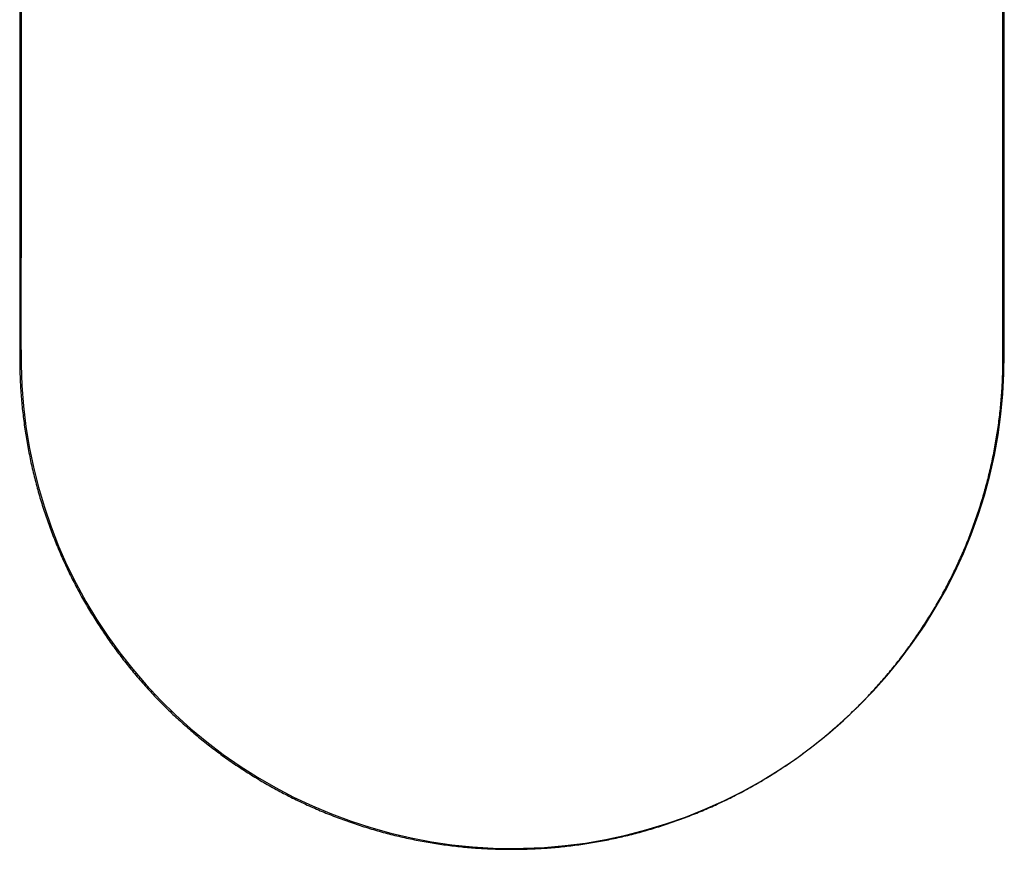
# Model space of a CAD drawing. Header units: millimetres. Extents: x 6451.621 to 6451.998, y 2092.109 to 2092.71.
# Tile 1 of 3: x 6451.631 to 6451.988, y 2092.109 to 2092.409. Entities that reach past the tile are written whole.
import ezdxf

# ---------------------------------------------------------------- set-up
doc = ezdxf.new("R2010")
doc.units = ezdxf.units.MM
doc.layers.add('SANINDUSA', color=3, linetype='Continuous')

msp = doc.modelspace()

# ---------------------------------------------------------------- linework, layer by layer
at = {"layer": 'SANINDUSA'}
for p, q in [((6451.63146, 2092.51571), (6451.63144, 2092.28707)), ((6451.98717, 2092.28707), (6451.98716, 2092.51571))]:
    msp.add_line(p, q, dxfattribs=at)
at = {"layer": 'SANINDUSA', "flags": 128}
for points in [[(6451.63196, 2092.4957), (6451.63195, 2092.33485), (6451.63191, 2092.31162), (6451.63186, 2092.29564), (6451.63196, 2092.28455), (6451.63222, 2092.27708), (6451.6328, 2092.2696), (6451.63368, 2092.26223), (6451.63488, 2092.25486), (6451.6364, 2092.24752), (6451.63823, 2092.24024), (6451.64036, 2092.23302), (6451.6428, 2092.22591), (6451.64553, 2092.21892), (6451.64854, 2092.21207), (6451.65183, 2092.20538), (6451.65538, 2092.19889), (6451.6592, 2092.19255), (6451.66331, 2092.18634), (6451.66769, 2092.18028), (6451.67234, 2092.17439), (6451.67725, 2092.16868), (6451.6824, 2092.16318), (6451.68777, 2092.1579), (6451.69335, 2092.15285), (6451.69914, 2092.14805), (6451.7051, 2092.14352), (6451.71122, 2092.13926), (6451.71749, 2092.13528), (6451.72393, 2092.13157), (6451.73055, 2092.12811), (6451.73734, 2092.12492), (6451.74427, 2092.12202), (6451.75133, 2092.11939), (6451.7585, 2092.11707), (6451.76575, 2092.11505), (6451.77307, 2092.11334), (6451.78043, 2092.11194), (6451.78782, 2092.11087), (6451.79524, 2092.11011), (6451.80271, 2092.10965), (6451.80975, 2092.10955)], [(6451.80975, 2092.10955), (6451.81376, 2092.10956), (6451.82127, 2092.10989), (6451.82876, 2092.11053), (6451.83616, 2092.11148), (6451.84348, 2092.11274), (6451.85078, 2092.11431), (6451.85802, 2092.1162), (6451.86521, 2092.11839), (6451.87232, 2092.12089), (6451.87932, 2092.12369), (6451.88619, 2092.12677), (6451.89293, 2092.13014), (6451.89949, 2092.13378), (6451.90588, 2092.13769), (6451.91207, 2092.14184), (6451.91805, 2092.14624), (6451.92386, 2092.1509), (6451.9295, 2092.15582), (6451.93494, 2092.16099), (6451.94017, 2092.1664), (6451.94518, 2092.17203), (6451.94995, 2092.17786), (6451.95447, 2092.18388), (6451.95872, 2092.19008), (6451.96269, 2092.19643), (6451.96637, 2092.20292), (6451.96976, 2092.20953), (6451.97284, 2092.21624), (6451.97566, 2092.22311), (6451.9782, 2092.23013), (6451.98044, 2092.23728), (6451.98239, 2092.24452), (6451.98404, 2092.25185), (6451.98538, 2092.25923), (6451.98639, 2092.26665), (6451.9871, 2092.27407), (6451.98748, 2092.28148), (6451.9876, 2092.28871), (6451.98765, 2092.29813), (6451.98758, 2092.31397), (6451.98755, 2092.33936), (6451.98755, 2092.37128), (6451.98755, 2092.48771)]]:
    msp.add_lwpolyline(points, dxfattribs=at)
at = {"layer": 'SANINDUSA'}
for points in [[(6451.63144, 2092.28707), (6451.63144, 2092.28608), (6451.63145, 2092.28509), (6451.63147, 2092.2841)], [(6451.98715, 2092.2841), (6451.98717, 2092.28509), (6451.98717, 2092.28608), (6451.98717, 2092.28707)], [(6451.63147, 2092.2841), (6451.63148, 2092.28311), (6451.63151, 2092.28212), (6451.63154, 2092.28113)], [(6451.98708, 2092.28113), (6451.98711, 2092.28212), (6451.98713, 2092.28311), (6451.98715, 2092.2841)], [(6451.63154, 2092.28113), (6451.63157, 2092.28014), (6451.63161, 2092.27916), (6451.63166, 2092.27817)], [(6451.98695, 2092.27817), (6451.987, 2092.27916), (6451.98704, 2092.28014), (6451.98708, 2092.28113)], [(6451.63166, 2092.27817), (6451.63171, 2092.27719), (6451.63177, 2092.2762), (6451.63183, 2092.27522)], [(6451.98678, 2092.27522), (6451.98685, 2092.2762), (6451.9869, 2092.27719), (6451.98695, 2092.27817)], [(6451.63183, 2092.27522), (6451.6319, 2092.27424), (6451.63197, 2092.27326), (6451.63206, 2092.27228)], [(6451.98656, 2092.27228), (6451.98664, 2092.27326), (6451.98672, 2092.27424), (6451.98678, 2092.27522)], [(6451.63206, 2092.27228), (6451.63214, 2092.2713), (6451.63223, 2092.27032), (6451.63232, 2092.26935)], [(6451.63232, 2092.26935), (6451.63242, 2092.26837), (6451.63253, 2092.2674), (6451.63264, 2092.26642)], [(6451.98598, 2092.26642), (6451.98609, 2092.2674), (6451.98619, 2092.26837), (6451.98629, 2092.26935)], [(6451.98629, 2092.26935), (6451.98639, 2092.27032), (6451.98648, 2092.2713), (6451.98656, 2092.27228)], [(6451.63264, 2092.26642), (6451.63275, 2092.26545), (6451.63287, 2092.26448), (6451.633, 2092.26351)], [(6451.98561, 2092.26351), (6451.98574, 2092.26448), (6451.98586, 2092.26545), (6451.98598, 2092.26642)], [(6451.633, 2092.26351), (6451.63313, 2092.26254), (6451.63327, 2092.26158), (6451.63342, 2092.26061)], [(6451.9852, 2092.26061), (6451.98535, 2092.26158), (6451.98548, 2092.26254), (6451.98561, 2092.26351)], [(6451.63342, 2092.26061), (6451.63356, 2092.25965), (6451.63371, 2092.25868), (6451.63387, 2092.25772)], [(6451.98474, 2092.25772), (6451.9849, 2092.25868), (6451.98506, 2092.25965), (6451.9852, 2092.26061)], [(6451.63387, 2092.25772), (6451.63403, 2092.25676), (6451.6342, 2092.2558), (6451.63438, 2092.25485)], [(6451.63438, 2092.25485), (6451.63456, 2092.25389), (6451.63474, 2092.25293), (6451.63493, 2092.25198)], [(6451.98369, 2092.25198), (6451.98388, 2092.25293), (6451.98406, 2092.25389), (6451.98424, 2092.25485)], [(6451.98424, 2092.25485), (6451.98441, 2092.2558), (6451.98458, 2092.25676), (6451.98474, 2092.25772)], [(6451.63493, 2092.25198), (6451.63512, 2092.25103), (6451.63532, 2092.25008), (6451.63553, 2092.24913)], [(6451.98309, 2092.24913), (6451.98329, 2092.25008), (6451.98349, 2092.25103), (6451.98369, 2092.25198)], [(6451.63553, 2092.24913), (6451.63574, 2092.24818), (6451.63595, 2092.24724), (6451.63617, 2092.24629)], [(6451.98244, 2092.24629), (6451.98267, 2092.24724), (6451.98288, 2092.24818), (6451.98309, 2092.24913)], [(6451.63617, 2092.24629), (6451.63639, 2092.24535), (6451.63662, 2092.24441), (6451.63686, 2092.24347)], [(6451.98175, 2092.24347), (6451.98199, 2092.24441), (6451.98222, 2092.24535), (6451.98244, 2092.24629)], [(6451.63686, 2092.24347), (6451.6371, 2092.24253), (6451.63734, 2092.2416), (6451.6376, 2092.24066)], [(6451.6376, 2092.24066), (6451.63785, 2092.23973), (6451.63811, 2092.2388), (6451.63838, 2092.23787)], [(6451.98024, 2092.23787), (6451.98051, 2092.2388), (6451.98077, 2092.23973), (6451.98102, 2092.24066)], [(6451.98102, 2092.24066), (6451.98127, 2092.2416), (6451.98152, 2092.24253), (6451.98175, 2092.24347)], [(6451.63838, 2092.23787), (6451.63864, 2092.23694), (6451.63892, 2092.23601), (6451.6392, 2092.23509)], [(6451.97942, 2092.23509), (6451.9797, 2092.23601), (6451.97997, 2092.23694), (6451.98024, 2092.23787)], [(6451.6392, 2092.23509), (6451.63948, 2092.23417), (6451.63977, 2092.23325), (6451.64007, 2092.23233)], [(6451.97855, 2092.23233), (6451.97884, 2092.23325), (6451.97913, 2092.23417), (6451.97942, 2092.23509)], [(6451.64007, 2092.23233), (6451.64037, 2092.23141), (6451.64067, 2092.2305), (6451.64098, 2092.22959)], [(6451.97764, 2092.22959), (6451.97795, 2092.2305), (6451.97825, 2092.23141), (6451.97855, 2092.23233)], [(6451.64098, 2092.22959), (6451.64129, 2092.22867), (6451.64161, 2092.22776), (6451.64194, 2092.22686)], [(6451.64194, 2092.22686), (6451.64226, 2092.22595), (6451.6426, 2092.22505), (6451.64294, 2092.22415)], [(6451.97568, 2092.22415), (6451.97602, 2092.22505), (6451.97635, 2092.22595), (6451.97668, 2092.22686)], [(6451.97668, 2092.22686), (6451.977, 2092.22776), (6451.97732, 2092.22867), (6451.97764, 2092.22959)], [(6451.64294, 2092.22415), (6451.64328, 2092.22325), (6451.64363, 2092.22235), (6451.64398, 2092.22146)], [(6451.97464, 2092.22146), (6451.97499, 2092.22235), (6451.97534, 2092.22325), (6451.97568, 2092.22415)], [(6451.64398, 2092.22146), (6451.64434, 2092.22056), (6451.6447, 2092.21967), (6451.64507, 2092.21878)], [(6451.97355, 2092.21878), (6451.97392, 2092.21967), (6451.97428, 2092.22056), (6451.97464, 2092.22146)], [(6451.64507, 2092.21878), (6451.64544, 2092.2179), (6451.64581, 2092.21701), (6451.6462, 2092.21613)], [(6451.6462, 2092.21613), (6451.64658, 2092.21525), (6451.64697, 2092.21437), (6451.64737, 2092.2135)], [(6451.97125, 2092.2135), (6451.97165, 2092.21437), (6451.97204, 2092.21525), (6451.97242, 2092.21613)], [(6451.97242, 2092.21613), (6451.9728, 2092.21701), (6451.97318, 2092.2179), (6451.97355, 2092.21878)], [(6451.64737, 2092.2135), (6451.64776, 2092.21262), (6451.64817, 2092.21175), (6451.64858, 2092.21088)], [(6451.97004, 2092.21088), (6451.97045, 2092.21175), (6451.97085, 2092.21262), (6451.97125, 2092.2135)], [(6451.64858, 2092.21088), (6451.64899, 2092.21001), (6451.64941, 2092.20915), (6451.64984, 2092.20829)], [(6451.96878, 2092.20829), (6451.96921, 2092.20915), (6451.96962, 2092.21001), (6451.97004, 2092.21088)], [(6451.64984, 2092.20829), (6451.65026, 2092.20743), (6451.65069, 2092.20657), (6451.65113, 2092.20572)], [(6451.65113, 2092.20572), (6451.65157, 2092.20486), (6451.65202, 2092.20401), (6451.65247, 2092.20317)], [(6451.96615, 2092.20317), (6451.9666, 2092.20401), (6451.96705, 2092.20486), (6451.96748, 2092.20572)], [(6451.96748, 2092.20572), (6451.96792, 2092.20657), (6451.96836, 2092.20743), (6451.96878, 2092.20829)], [(6451.65247, 2092.20317), (6451.65292, 2092.20232), (6451.65338, 2092.20148), (6451.65385, 2092.20064)], [(6451.96477, 2092.20064), (6451.96523, 2092.20148), (6451.96569, 2092.20232), (6451.96615, 2092.20317)], [(6451.65385, 2092.20064), (6451.65431, 2092.1998), (6451.65479, 2092.19897), (6451.65527, 2092.19814)], [(6451.65527, 2092.19814), (6451.65575, 2092.1973), (6451.65623, 2092.19648), (6451.65673, 2092.19565)], [(6451.96189, 2092.19565), (6451.96238, 2092.19648), (6451.96287, 2092.1973), (6451.96335, 2092.19814)], [(6451.96335, 2092.19814), (6451.96383, 2092.19897), (6451.9643, 2092.1998), (6451.96477, 2092.20064)], [(6451.65673, 2092.19565), (6451.65722, 2092.19483), (6451.65772, 2092.19401), (6451.65823, 2092.1932)], [(6451.96039, 2092.1932), (6451.9609, 2092.19401), (6451.9614, 2092.19483), (6451.96189, 2092.19565)], [(6451.65823, 2092.1932), (6451.65873, 2092.19238), (6451.65925, 2092.19157), (6451.65977, 2092.19076)], [(6451.65977, 2092.19076), (6451.66029, 2092.18996), (6451.66081, 2092.18915), (6451.66134, 2092.18835)], [(6451.95727, 2092.18835), (6451.9578, 2092.18915), (6451.95833, 2092.18996), (6451.95885, 2092.19076)], [(6451.95885, 2092.19076), (6451.95937, 2092.19157), (6451.95988, 2092.19238), (6451.96039, 2092.1932)], [(6451.66134, 2092.18835), (6451.66188, 2092.18755), (6451.66242, 2092.18676), (6451.66296, 2092.18597)], [(6451.95565, 2092.18597), (6451.9562, 2092.18676), (6451.95674, 2092.18755), (6451.95727, 2092.18835)], [(6451.66296, 2092.18597), (6451.66351, 2092.18518), (6451.66406, 2092.18439), (6451.66462, 2092.18361)], [(6451.66462, 2092.18361), (6451.66518, 2092.18283), (6451.66574, 2092.18205), (6451.66631, 2092.18128)], [(6451.9523, 2092.18128), (6451.95287, 2092.18205), (6451.95344, 2092.18283), (6451.954, 2092.18361)], [(6451.954, 2092.18361), (6451.95456, 2092.18439), (6451.95511, 2092.18518), (6451.95565, 2092.18597)], [(6451.66631, 2092.18128), (6451.66689, 2092.18051), (6451.66746, 2092.17974), (6451.66805, 2092.17898)], [(6451.95057, 2092.17898), (6451.95115, 2092.17974), (6451.95173, 2092.18051), (6451.9523, 2092.18128)], [(6451.66805, 2092.17898), (6451.66863, 2092.17821), (6451.66922, 2092.17745), (6451.66982, 2092.1767)], [(6451.66982, 2092.1767), (6451.67042, 2092.17594), (6451.67102, 2092.17519), (6451.67163, 2092.17445)], [(6451.94699, 2092.17445), (6451.9476, 2092.17519), (6451.9482, 2092.17594), (6451.9488, 2092.1767)], [(6451.9488, 2092.1767), (6451.94939, 2092.17745), (6451.94998, 2092.17821), (6451.95057, 2092.17898)], [(6451.67163, 2092.17445), (6451.67224, 2092.1737), (6451.67285, 2092.17296), (6451.67347, 2092.17223)], [(6451.94514, 2092.17223), (6451.94576, 2092.17296), (6451.94638, 2092.1737), (6451.94699, 2092.17445)], [(6451.67347, 2092.17223), (6451.6741, 2092.17149), (6451.67472, 2092.17076), (6451.67536, 2092.17004)], [(6451.67536, 2092.17004), (6451.67599, 2092.16931), (6451.67663, 2092.16859), (6451.67728, 2092.16787)], [(6451.94134, 2092.16787), (6451.94198, 2092.16859), (6451.94262, 2092.16931), (6451.94326, 2092.17004)], [(6451.94326, 2092.17004), (6451.94389, 2092.17076), (6451.94452, 2092.17149), (6451.94514, 2092.17223)], [(6451.67728, 2092.16787), (6451.67792, 2092.16716), (6451.67858, 2092.16645), (6451.67924, 2092.16574)], [(6451.93938, 2092.16574), (6451.94004, 2092.16645), (6451.94069, 2092.16716), (6451.94134, 2092.16787)], [(6451.67924, 2092.16574), (6451.67989, 2092.16503), (6451.68056, 2092.16433), (6451.68123, 2092.16364)], [(6451.68123, 2092.16364), (6451.6819, 2092.16294), (6451.68258, 2092.16225), (6451.68326, 2092.16157)], [(6451.93536, 2092.16157), (6451.93604, 2092.16225), (6451.93672, 2092.16294), (6451.93739, 2092.16364)], [(6451.93739, 2092.16364), (6451.93806, 2092.16433), (6451.93872, 2092.16503), (6451.93938, 2092.16574)], [(6451.68326, 2092.16157), (6451.68394, 2092.16088), (6451.68463, 2092.1602), (6451.68532, 2092.15953)], [(6451.68532, 2092.15953), (6451.68602, 2092.15885), (6451.68672, 2092.15818), (6451.68742, 2092.15752)], [(6451.93119, 2092.15752), (6451.9319, 2092.15818), (6451.9326, 2092.15885), (6451.93329, 2092.15953)], [(6451.93329, 2092.15953), (6451.93399, 2092.1602), (6451.93468, 2092.16088), (6451.93536, 2092.16157)], [(6451.68742, 2092.15752), (6451.68813, 2092.15685), (6451.68884, 2092.15619), (6451.68956, 2092.15554)], [(6451.68956, 2092.15554), (6451.69028, 2092.15489), (6451.691, 2092.15424), (6451.69173, 2092.1536)], [(6451.92689, 2092.1536), (6451.92762, 2092.15424), (6451.92834, 2092.15489), (6451.92906, 2092.15554)], [(6451.92906, 2092.15554), (6451.92978, 2092.15619), (6451.93049, 2092.15685), (6451.93119, 2092.15752)], [(6451.69173, 2092.1536), (6451.69246, 2092.15296), (6451.69319, 2092.15232), (6451.69393, 2092.15169)], [(6451.69393, 2092.15169), (6451.69467, 2092.15106), (6451.69542, 2092.15043), (6451.69617, 2092.14981)], [(6451.92245, 2092.14981), (6451.9232, 2092.15043), (6451.92394, 2092.15106), (6451.92468, 2092.15169)], [(6451.92468, 2092.15169), (6451.92542, 2092.15232), (6451.92616, 2092.15296), (6451.92689, 2092.1536)], [(6451.69617, 2092.14981), (6451.69692, 2092.14919), (6451.69768, 2092.14858), (6451.69844, 2092.14797)], [(6451.69844, 2092.14797), (6451.69921, 2092.14736), (6451.69997, 2092.14676), (6451.70075, 2092.14616)], [(6451.91787, 2092.14616), (6451.91864, 2092.14676), (6451.91941, 2092.14736), (6451.92017, 2092.14797)], [(6451.92017, 2092.14797), (6451.92094, 2092.14858), (6451.92169, 2092.14919), (6451.92245, 2092.14981)], [(6451.70075, 2092.14616), (6451.70152, 2092.14557), (6451.7023, 2092.14498), (6451.70309, 2092.14439)], [(6451.91553, 2092.14439), (6451.91631, 2092.14498), (6451.91709, 2092.14557), (6451.91787, 2092.14616)], [(6451.70309, 2092.14439), (6451.70387, 2092.14381), (6451.70466, 2092.14323), (6451.70546, 2092.14266)], [(6451.70546, 2092.14266), (6451.70626, 2092.14208), (6451.70706, 2092.14152), (6451.70787, 2092.14096)], [(6451.70787, 2092.14096), (6451.70867, 2092.1404), (6451.70949, 2092.13984), (6451.7103, 2092.1393)], [(6451.90831, 2092.1393), (6451.90913, 2092.13984), (6451.90994, 2092.1404), (6451.91075, 2092.14096)], [(6451.91075, 2092.14096), (6451.91156, 2092.14152), (6451.91236, 2092.14208), (6451.91316, 2092.14266)], [(6451.91316, 2092.14266), (6451.91395, 2092.14323), (6451.91474, 2092.14381), (6451.91553, 2092.14439)], [(6451.7103, 2092.1393), (6451.71112, 2092.13875), (6451.71194, 2092.13821), (6451.71277, 2092.13767)], [(6451.71277, 2092.13767), (6451.7136, 2092.13714), (6451.71443, 2092.13661), (6451.71527, 2092.13608)], [(6451.90334, 2092.13608), (6451.90418, 2092.13661), (6451.90502, 2092.13714), (6451.90584, 2092.13767)], [(6451.90584, 2092.13767), (6451.90667, 2092.13821), (6451.9075, 2092.13875), (6451.90831, 2092.1393)], [(6451.71527, 2092.13608), (6451.71611, 2092.13556), (6451.71696, 2092.13505), (6451.71781, 2092.13454)], [(6451.71781, 2092.13454), (6451.71866, 2092.13403), (6451.71951, 2092.13352), (6451.72037, 2092.13303)], [(6451.89825, 2092.13303), (6451.89911, 2092.13352), (6451.89996, 2092.13403), (6451.90081, 2092.13454)], [(6451.90081, 2092.13454), (6451.90166, 2092.13505), (6451.9025, 2092.13556), (6451.90334, 2092.13608)], [(6451.72037, 2092.13303), (6451.72123, 2092.13253), (6451.72209, 2092.13204), (6451.72296, 2092.13156)], [(6451.72296, 2092.13156), (6451.72383, 2092.13108), (6451.72469, 2092.13061), (6451.72557, 2092.13014)], [(6451.89305, 2092.13014), (6451.89392, 2092.13061), (6451.89479, 2092.13108), (6451.89566, 2092.13156)], [(6451.89566, 2092.13156), (6451.89652, 2092.13204), (6451.89739, 2092.13253), (6451.89825, 2092.13303)], [(6451.72557, 2092.13014), (6451.72644, 2092.12968), (6451.72731, 2092.12922), (6451.72819, 2092.12877)], [(6451.72819, 2092.12877), (6451.72907, 2092.12832), (6451.72995, 2092.12788), (6451.73083, 2092.12744)], [(6451.73083, 2092.12744), (6451.73172, 2092.12701), (6451.7326, 2092.12658), (6451.73349, 2092.12616)], [(6451.88513, 2092.12616), (6451.88601, 2092.12658), (6451.8869, 2092.12701), (6451.88778, 2092.12744)], [(6451.88778, 2092.12744), (6451.88867, 2092.12788), (6451.88955, 2092.12832), (6451.89042, 2092.12877)], [(6451.89042, 2092.12877), (6451.8913, 2092.12922), (6451.89218, 2092.12968), (6451.89305, 2092.13014)], [(6451.73349, 2092.12616), (6451.73438, 2092.12574), (6451.73527, 2092.12533), (6451.73616, 2092.12493)], [(6451.73616, 2092.12493), (6451.73706, 2092.12453), (6451.73795, 2092.12413), (6451.73885, 2092.12374)], [(6451.73885, 2092.12374), (6451.73975, 2092.12335), (6451.74065, 2092.12297), (6451.74156, 2092.1226)], [(6451.87706, 2092.1226), (6451.87796, 2092.12297), (6451.87886, 2092.12335), (6451.87976, 2092.12374)], [(6451.87976, 2092.12374), (6451.88066, 2092.12413), (6451.88156, 2092.12453), (6451.88245, 2092.12493)], [(6451.88245, 2092.12493), (6451.88335, 2092.12533), (6451.88424, 2092.12574), (6451.88513, 2092.12616)], [(6451.74156, 2092.1226), (6451.74246, 2092.12223), (6451.74337, 2092.12186), (6451.74427, 2092.12151)], [(6451.74427, 2092.12151), (6451.74518, 2092.12115), (6451.74609, 2092.1208), (6451.74701, 2092.12046)], [(6451.74701, 2092.12046), (6451.74792, 2092.12012), (6451.74883, 2092.11979), (6451.74975, 2092.11946)], [(6451.86887, 2092.11946), (6451.86978, 2092.11979), (6451.8707, 2092.12012), (6451.87161, 2092.12046)], [(6451.87161, 2092.12046), (6451.87252, 2092.1208), (6451.87343, 2092.12115), (6451.87434, 2092.12151)], [(6451.87434, 2092.12151), (6451.87525, 2092.12186), (6451.87616, 2092.12223), (6451.87706, 2092.1226)], [(6451.74975, 2092.11946), (6451.75067, 2092.11913), (6451.75159, 2092.11882), (6451.75251, 2092.11851)], [(6451.75251, 2092.11851), (6451.75343, 2092.1182), (6451.75435, 2092.11789), (6451.75527, 2092.1176)], [(6451.75527, 2092.1176), (6451.7562, 2092.1173), (6451.75712, 2092.11702), (6451.75805, 2092.11674)], [(6451.75805, 2092.11674), (6451.75898, 2092.11646), (6451.75991, 2092.11619), (6451.76084, 2092.11592)], [(6451.76084, 2092.11592), (6451.76177, 2092.11566), (6451.76271, 2092.1154), (6451.76364, 2092.11515)], [(6451.85497, 2092.11515), (6451.85591, 2092.1154), (6451.85684, 2092.11566), (6451.85777, 2092.11592)], [(6451.85777, 2092.11592), (6451.85871, 2092.11619), (6451.85964, 2092.11646), (6451.86056, 2092.11674)], [(6451.86056, 2092.11674), (6451.86149, 2092.11702), (6451.86242, 2092.1173), (6451.86334, 2092.1176)], [(6451.86334, 2092.1176), (6451.86427, 2092.11789), (6451.86519, 2092.1182), (6451.86611, 2092.11851)], [(6451.86611, 2092.11851), (6451.86703, 2092.11882), (6451.86795, 2092.11913), (6451.86887, 2092.11946)], [(6451.76364, 2092.11515), (6451.76458, 2092.11491), (6451.76551, 2092.11467), (6451.76645, 2092.11443)], [(6451.76645, 2092.11443), (6451.76739, 2092.1142), (6451.76833, 2092.11397), (6451.76927, 2092.11376)], [(6451.76927, 2092.11376), (6451.77021, 2092.11354), (6451.77115, 2092.11333), (6451.77209, 2092.11313)], [(6451.77209, 2092.11313), (6451.77304, 2092.11293), (6451.77398, 2092.11273), (6451.77493, 2092.11255)], [(6451.77493, 2092.11255), (6451.77587, 2092.11236), (6451.77682, 2092.11218), (6451.77777, 2092.11201)], [(6451.84085, 2092.11201), (6451.8418, 2092.11218), (6451.84274, 2092.11236), (6451.84369, 2092.11255)], [(6451.84369, 2092.11255), (6451.84463, 2092.11273), (6451.84558, 2092.11293), (6451.84652, 2092.11313)], [(6451.84652, 2092.11313), (6451.84747, 2092.11333), (6451.84841, 2092.11354), (6451.84935, 2092.11376)], [(6451.84935, 2092.11376), (6451.85029, 2092.11397), (6451.85123, 2092.1142), (6451.85217, 2092.11443)], [(6451.85217, 2092.11443), (6451.8531, 2092.11467), (6451.85404, 2092.11491), (6451.85497, 2092.11515)], [(6451.77777, 2092.11201), (6451.77872, 2092.11184), (6451.77966, 2092.11168), (6451.78061, 2092.11152)], [(6451.78061, 2092.11152), (6451.78156, 2092.11137), (6451.78251, 2092.11122), (6451.78347, 2092.11108)], [(6451.78347, 2092.11108), (6451.78442, 2092.11094), (6451.78537, 2092.11081), (6451.78632, 2092.11069)], [(6451.78632, 2092.11069), (6451.78728, 2092.11056), (6451.78823, 2092.11045), (6451.78919, 2092.11034)], [(6451.78919, 2092.11034), (6451.79014, 2092.11023), (6451.7911, 2092.11013), (6451.79205, 2092.11003)], [(6451.79205, 2092.11003), (6451.79301, 2092.10994), (6451.79397, 2092.10986), (6451.79492, 2092.10978)], [(6451.79492, 2092.10978), (6451.79588, 2092.1097), (6451.79684, 2092.10963), (6451.7978, 2092.10957)], [(6451.7978, 2092.10957), (6451.79876, 2092.10951), (6451.79971, 2092.10945), (6451.80067, 2092.10941)], [(6451.80067, 2092.10941), (6451.80163, 2092.10936), (6451.80259, 2092.10932), (6451.80355, 2092.10929)], [(6451.80355, 2092.10929), (6451.80451, 2092.10926), (6451.80547, 2092.10924), (6451.80643, 2092.10922)], [(6451.80643, 2092.10922), (6451.80739, 2092.1092), (6451.80835, 2092.1092), (6451.80931, 2092.1092)], [(6451.80931, 2092.1092), (6451.81027, 2092.1092), (6451.81123, 2092.1092), (6451.81219, 2092.10922)], [(6451.81219, 2092.10922), (6451.81315, 2092.10924), (6451.81411, 2092.10926), (6451.81507, 2092.10929)], [(6451.81507, 2092.10929), (6451.81603, 2092.10932), (6451.81699, 2092.10936), (6451.81794, 2092.10941)], [(6451.81794, 2092.10941), (6451.8189, 2092.10945), (6451.81986, 2092.10951), (6451.82082, 2092.10957)], [(6451.82082, 2092.10957), (6451.82178, 2092.10963), (6451.82274, 2092.1097), (6451.82369, 2092.10978)], [(6451.82369, 2092.10978), (6451.82465, 2092.10986), (6451.82561, 2092.10994), (6451.82656, 2092.11003)], [(6451.82656, 2092.11003), (6451.82752, 2092.11013), (6451.82847, 2092.11023), (6451.82943, 2092.11034)], [(6451.82943, 2092.11034), (6451.83038, 2092.11045), (6451.83134, 2092.11056), (6451.83229, 2092.11069)], [(6451.83229, 2092.11069), (6451.83325, 2092.11081), (6451.8342, 2092.11094), (6451.83515, 2092.11108)], [(6451.83515, 2092.11108), (6451.8361, 2092.11122), (6451.83705, 2092.11137), (6451.838, 2092.11152)], [(6451.838, 2092.11152), (6451.83895, 2092.11168), (6451.8399, 2092.11184), (6451.84085, 2092.11201)]]:
    msp.add_open_spline(points, degree=3, dxfattribs=at)

doc.saveas('drawing.dxf')
